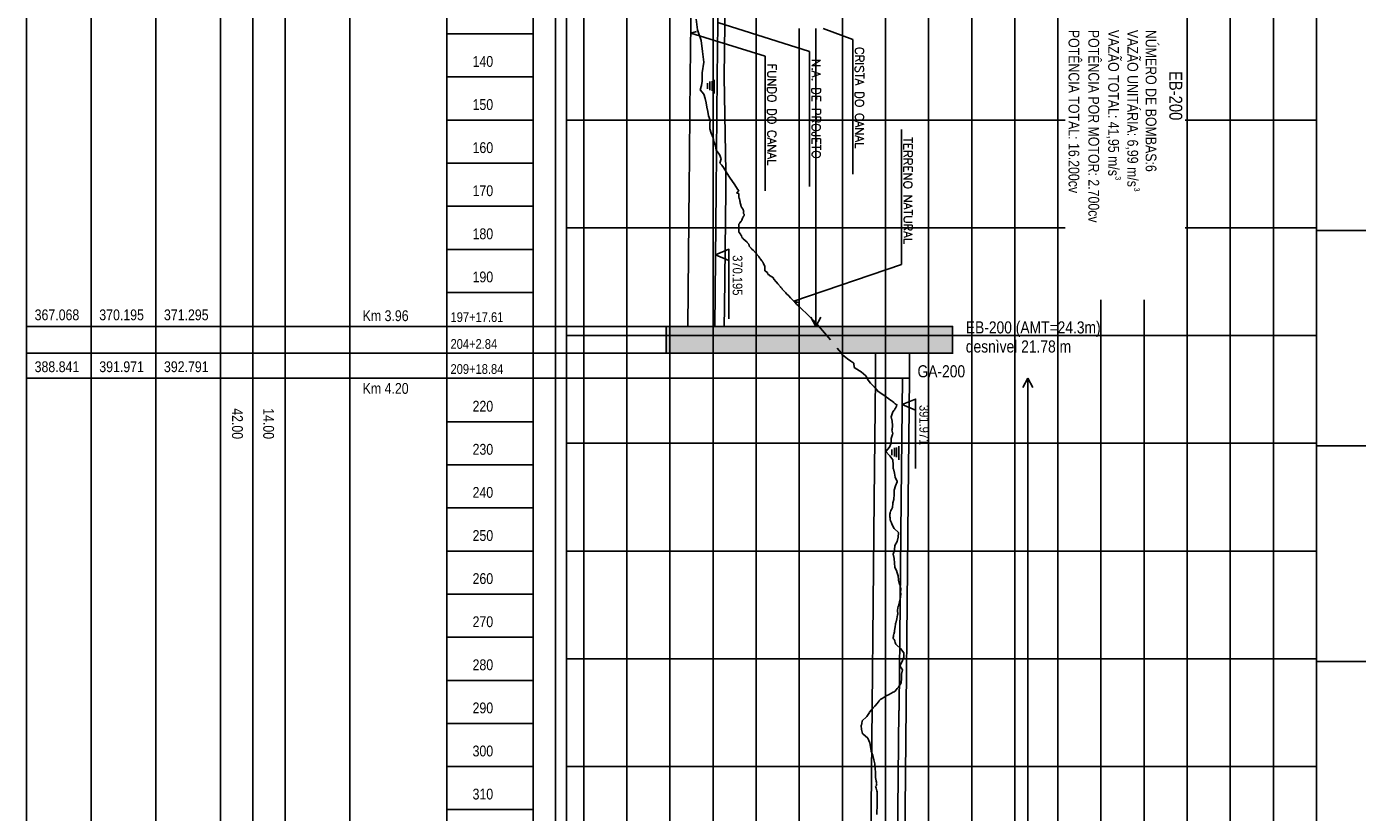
# Model space of a CAD drawing. Extents: x 312047 to 329088, y 8928324 to 8953812.
# Tile 85 of 125: x 312047 to 318222, y 8945300 to 8948946. Entities that reach past the tile are written whole.
import ezdxf

# ---------------------------------------------------------------- set-up
doc = ezdxf.new("R2010")
doc.units = 0
doc.header["$LTSCALE"] = 200
doc.header["$MEASUREMENT"] = 0
doc.linetypes.add('DASHED', pattern=[0.75, 0.5, -0.25])
doc.linetypes.add('LIN0', pattern=[0])
for name, color, linetype in [('ACHURA', 123, 'CONTINUOUS'), ('CRISTA-CANAL', 4, 'CONTINUOUS'), ('CRISTA_CANAL', 3, 'LIN0'), ('EB', 160, 'CONTINUOUS'), ('ESTAC-GERAL', 2, 'CONTINUOUS'), ('FUND_CANAL', 6, 'LIN0'), ('JTX80', 7, 'LIN0'), ('MALHA-P', 1, 'CONTINUOUS'), ('NA_CANAL', 2, 'CONTINUOUS'), ('NOVA MALHA', 1, 'CONTINUOUS'), ('PBASE', 7, 'CONTINUOUS'), ('PFGC', 3, 'CONTINUOUS'), ('TER-NAT', 3, 'DASHED')]:
    doc.layers.add(name, color=color, linetype=linetype)
doc.styles.add('100CL', font='ARIALN.TTF', dxfattribs={"height": 2.5})
doc.styles.add('80CL', font='SIMPLEX', dxfattribs={"bigfont": 'SIMP'})

msp = doc.modelspace()

# ---------------------------------------------------------------- hatches: boundary and pattern name
at = {"layer": 'ACHURA'}
msp.add_hatch(color=256, dxfattribs=at).paths.add_polyline_path([(315015.2, 8947554.7), (315015.2, 8947430.2), (316344.3, 8947430.2), (316344.3, 8947554.7)])

# ---------------------------------------------------------------- linework, layer by layer
at = {"layer": 'CRISTA-CANAL'}
msp.add_line((315294.4, 8949677.4), (315284.8, 8948712.2), dxfattribs=at)
at = {"layer": 'CRISTA_CANAL'}
for p, q in [((315284.8, 8948712.3), (315292.4, 8948272.3)), ((315292.4, 8948272.3), (315291.5, 8948183.4)), ((315291.5, 8948183.4), (315286.1, 8947641.8)), ((315285.3, 8947641.8), (315284.4, 8947554.7)), ((316144.3, 8947313.9), (316138.6, 8946752.3)), ((316138.6, 8946752.3), (316129, 8945792.3)), ((316129, 8945792.3), (316121.8, 8945072.3))]:
    msp.add_line(p, q, dxfattribs=at)
at = {"layer": 'EB', "color": 2}
for p, q in [((315709.9, 8948936.9), (315709.9, 8947554.7)), ((315709.9, 8947554.7), (315686.6, 8947597.9)), ((315709.9, 8947554.7), (315733.2, 8947597.9)), ((316693.3, 8947313.9), (316670, 8947270.6)), ((316693.3, 8947313.9), (316693.3, 8944509.8)), ((316693.3, 8947313.9), (316716.6, 8947270.6))]:
    msp.add_line(p, q, dxfattribs=at)
at = {"layer": 'EB', "color": 1}
for p, q in [((312047.2, 8947554.7), (312947.2, 8947554.7)), ((312947.2, 8947554.7), (316344.3, 8947554.7)), ((312047.2, 8947430.2), (312947.2, 8947430.2)), ((312947.2, 8947430.2), (316346.3, 8947430.2)), ((312047.2, 8947313.9), (312947.2, 8947313.9)), ((312947.2, 8947313.9), (316144.3, 8947313.9))]:
    msp.add_line(p, q, dxfattribs=at)
at = {"layer": 'EB'}
for points in [[(315305.9, 8947590.3), (315305.9, 8947912.5), (315243.7, 8947886.9)], [(315305.9, 8947861.2), (315243.7, 8947886.9)], [(315015.2, 8947554.7), (315015.2, 8947430.2)], [(316344.3, 8947430.2), (316344.3, 8947554.7), (315015.2, 8947554.7)], [(316344.3, 8947430.2), (315015.2, 8947430.2)], [(315986.3, 8947313.9), (316144.3, 8947313.9), (316144.3, 8947430.8)], [(315986.3, 8947313.9), (315986.3, 8947430.2)], [(316172.4, 8946895.4), (316172.4, 8947217.6), (316110.2, 8947192)], [(316172.4, 8947166.4), (316110.2, 8947192)]]:
    msp.add_lwpolyline(points, dxfattribs=at)
at = {"layer": 'ESTAC-GERAL'}
for p, q in [((315254.5, 8948965.6), (315680.4, 8948830.1)), ((315743.8, 8948936.9), (315881.4, 8948886.5)), ((315128.8, 8948915.4), (315155.1, 8948923.8)), ((315128.8, 8948915.4), (315474.8, 8948809.5)), ((315881.4, 8948886.5), (315881.4, 8948260.8)), ((315474.8, 8948809.5), (315474.8, 8948183.7)), ((315680.4, 8948830.1), (315680.4, 8948204.4)), ((316106.3, 8948468), (316106.3, 8947842.3)), ((315607.6, 8947672.1), (316106.3, 8947842.3)), ((315607.6, 8947672.1), (315633.9, 8947663.7))]:
    msp.add_line(p, q, dxfattribs=at)
at = {"layer": 'FUND_CANAL'}
for p, q in [((315136.4, 8949677.4), (315126.8, 8948712.3)), ((315126.8, 8948712.3), (315121.5, 8948183.4)), ((315986.3, 8947313.9), (315980.6, 8946752.3)), ((315980.6, 8946752.3), (315971, 8945792.3)), ((315971, 8945792.3), (315963.8, 8945072.3))]:
    msp.add_line(p, q, dxfattribs=at)
at = {"layer": 'MALHA-P', "color": 1}
for p, q in [((314501.8, 8952512.3), (314501.8, 8928512.3)), ((314552.6, 8952512.3), (314552.6, 8928512.3))]:
    msp.add_line(p, q, dxfattribs=at)
at = {"layer": 'MALHA-P', "color": 13}
for p, q in [((314632.6, 8928512.3), (314632.6, 8952512.3)), ((314832.6, 8928512.3), (314832.6, 8952512.3)), ((315032.6, 8928512.3), (315032.6, 8952512.3)), ((315232.6, 8928512.3), (315232.6, 8952512.3)), ((315432.6, 8928512.3), (315432.6, 8952512.3)), ((315832.6, 8928512.3), (315832.6, 8952512.3)), ((316432.6, 8928512.3), (316432.6, 8952512.3)), ((316632.6, 8944509.8), (316632.6, 8952512.3)), ((316832.6, 8938986.1), (316832.6, 8952512.3)), ((317432.6, 8942399.5), (317432.6, 8952512.3)), ((317432.6, 8942399.5), (317432.6, 8952512.3)), ((317632.6, 8942399.5), (317632.6, 8952512.3)), ((317832.6, 8937767.7), (317832.6, 8952512.3)), ((318032.6, 8937767.7), (318032.6, 8952512.3)), ((316032.6, 8928512.3), (316032.6, 8951073)), ((316232.6, 8928512.3), (316232.6, 8951073)), ((315632.6, 8928512.3), (315632.6, 8948936.9)), ((314397.2, 8948912.3), (313997.2, 8948912.3)), ((314397.2, 8948712.3), (313997.2, 8948712.3)), ((314397.2, 8948512.3), (313997.2, 8948512.3)), ((314552.6, 8948512.3), (316866.8, 8948512.3)), ((317423.1, 8948512.3), (318032.6, 8948512.3)), ((314397.2, 8948312.3), (313997.2, 8948312.3)), ((314397.2, 8948112.3), (313997.2, 8948112.3)), ((314552.6, 8948012.3), (316866.8, 8948012.3)), ((317423.1, 8948012.3), (318032.6, 8948012.3)), ((314397.2, 8947912.3), (313997.2, 8947912.3)), ((314397.2, 8947712.3), (313997.2, 8947712.3)), ((317032.6, 8928512.3), (317032.6, 8947677.8)), ((317232.6, 8942399.5), (317232.6, 8947677.8)), ((314552.6, 8947512.3), (318032.6, 8947512.3)), ((314397.2, 8947112.3), (313997.2, 8947112.3)), ((314552.6, 8947012.3), (318032.6, 8947012.3)), ((314397.2, 8946912.3), (313997.2, 8946912.3)), ((314397.2, 8946712.3), (313997.2, 8946712.3)), ((314397.2, 8946512.3), (313997.2, 8946512.3)), ((314552.6, 8946512.3), (318032.6, 8946512.3)), ((314397.2, 8946312.3), (313997.2, 8946312.3)), ((314397.2, 8946112.3), (313997.2, 8946112.3)), ((314552.6, 8946012.3), (318032.6, 8946012.3)), ((314397.2, 8945912.3), (313997.2, 8945912.3)), ((314397.2, 8945712.3), (313997.2, 8945712.3)), ((314397.2, 8945512.3), (313997.2, 8945512.3)), ((314552.6, 8945512.3), (318032.6, 8945512.3)), ((314397.2, 8945312.3), (313997.2, 8945312.3))]:
    msp.add_line(p, q, dxfattribs=at)
at = {"layer": 'NA_CANAL'}
for p, q in [((315261.6, 8949677.4), (315252, 8948712.3)), ((315218.2, 8948651.5), (315218.2, 8948691.9)), ((315227.7, 8948648.4), (315227.7, 8948693)), ((315238.3, 8948635.4), (315238.3, 8948699.2)), ((315252, 8948712.3), (315246.9, 8948183.4)), ((315206.3, 8948657), (315206.3, 8948683.5)), ((315246.7, 8948183.4), (315240.4, 8947554.7)), ((316111.5, 8947313.9), (316105.8, 8946752.3)), ((316062.7, 8946957), (316062.7, 8946983.5)), ((316074.7, 8946951.5), (316074.7, 8946991.9)), ((316084.2, 8946948.4), (316084.2, 8946993)), ((316094.8, 8946935.4), (316094.8, 8946999.2)), ((316105.8, 8946752.3), (316096.2, 8945792.3)), ((316096.2, 8945792.3), (316096, 8945772.3)), ((316095.2, 8945772.3), (316088.2, 8945072.3))]:
    msp.add_line(p, q, dxfattribs=at)
at = {"layer": 'NOVA MALHA'}
for p, q in [((318032.6, 8948000), (329087.6, 8948000)), ((318032.6, 8947000), (329087.6, 8947000)), ((318032.6, 8946000), (329087.6, 8946000))]:
    msp.add_line(p, q, dxfattribs=at)
at = {"layer": 'PBASE', "color": 2}
for p, q in [((312047.2, 8952512.3), (312047.2, 8928512.3)), ((312347.2, 8952512.3), (312347.2, 8928512.3)), ((312647.2, 8952512.3), (312647.2, 8928512.3)), ((312647.2, 8952512.3), (312647.2, 8928512.3)), ((312947.2, 8952512.3), (312947.2, 8928512.3)), ((312947.2, 8952512.3), (312947.2, 8928512.3)), ((313097.2, 8952512.3), (313097.2, 8928512.3)), ((313247.2, 8952512.3), (313247.2, 8928512.3)), ((313547.2, 8952512.3), (313547.2, 8928512.3)), ((313997.2, 8952512.3), (313997.2, 8928512.3)), ((314397.2, 8952512.3), (314397.2, 8928512.3))]:
    msp.add_line(p, q, dxfattribs=at)
at = {"layer": 'PFGC', "color": 6}
msp.add_line((315121.8, 8948212.3), (315115.2, 8947554.7), dxfattribs=at)
at = {"layer": 'TER-NAT'}
for p, q in [((315153.8, 8948981.1), (315159.8, 8948931.1)), ((315159.8, 8948931.1), (315177.4, 8948881.1)), ((315177.4, 8948881.1), (315183.8, 8948831.1)), ((315183.8, 8948831.1), (315189, 8948781.1)), ((315189, 8948781.1), (315181.8, 8948731.1)), ((315182.5, 8948692.3), (315179.3, 8948672.3)), ((315181.8, 8948731.1), (315181.3, 8948712.3)), ((315181.3, 8948712.3), (315182.5, 8948692.3)), ((315179.3, 8948672.3), (315172.9, 8948652.3)), ((315172.9, 8948652.3), (315190.1, 8948632.3)), ((315190.1, 8948632.3), (315195.9, 8948612.3)), ((315195.9, 8948612.3), (315199.9, 8948592.3)), ((315199.9, 8948592.3), (315203.9, 8948572.3)), ((315203.9, 8948572.3), (315208, 8948552.3)), ((315208, 8948552.3), (315208, 8948552.3)), ((315208, 8948552.3), (315211.9, 8948532.3)), ((315211.9, 8948532.3), (315219.7, 8948512.3)), ((315219.7, 8948512.3), (315217.6, 8948492.3)), ((315217.6, 8948492.3), (315217, 8948472.3)), ((315217, 8948472.3), (315224.2, 8948452.3)), ((315217.6, 8948492.3), (315217.6, 8948492.3)), ((315224.2, 8948452.3), (315224.2, 8948452.3)), ((315224.2, 8948452.3), (315231, 8948432.3)), ((315231, 8948432.3), (315232.6, 8948430.2)), ((315232.6, 8948430.2), (315236.3, 8948412.3)), ((315236.3, 8948412.3), (315236.3, 8948412.3)), ((315236.3, 8948412.3), (315243.3, 8948392.3)), ((315243.3, 8948392.3), (315246.9, 8948372.3)), ((315246.9, 8948372.3), (315262.3, 8948352.3)), ((315262.3, 8948352.3), (315262.3, 8948352.3)), ((315262.3, 8948352.3), (315269.7, 8948332.3)), ((315269.7, 8948332.3), (315264.6, 8948312.3)), ((315264.6, 8948312.3), (315272.6, 8948303.3)), ((315272.6, 8948303.3), (315280.4, 8948292.3)), ((315280.4, 8948292.3), (315293.3, 8948272.3)), ((315293.3, 8948272.3), (315306.2, 8948252.3)), ((315306.2, 8948252.3), (315312.6, 8948243.3)), ((315312.6, 8948243.3), (315319.9, 8948232.3)), ((315319.9, 8948232.3), (315333.3, 8948212.3)), ((315333.3, 8948212.3), (315346.6, 8948192.3)), ((315346.6, 8948192.3), (315352.5, 8948183.4)), ((315342.6, 8948174.5), (315342.1, 8948173.2)), ((315342.1, 8948173.2), (315352.6, 8948171.9)), ((315344.1, 8948176.5), (315342.6, 8948174.5)), ((315345, 8948177.4), (315344.1, 8948176.5)), ((315348.3, 8948180.2), (315345, 8948177.4)), ((315350, 8948181.9), (315348.3, 8948180.2)), ((315351.3, 8948183.4), (315350, 8948181.9)), ((315352.6, 8948171.9), (315352.6, 8948171.4)), ((315352.6, 8948171.4), (315352.6, 8948170.7)), ((315352.6, 8948170.7), (315352.6, 8948170.5)), ((315352.6, 8948170.5), (315352.6, 8948168.2)), ((315352.6, 8948168.2), (315352.6, 8948163.8)), ((315352.6, 8948163.8), (315352.6, 8948163)), ((315352.6, 8948163), (315352.6, 8948158.1)), ((315352.6, 8948158.1), (315352.6, 8948153)), ((315352.6, 8948153), (315352.6, 8948152.4)), ((315352.6, 8948152.4), (315353.5, 8948151.9)), ((315353.5, 8948151.9), (315353.9, 8948149.8)), ((315353.9, 8948149.8), (315355.5, 8948145.9)), ((315355.5, 8948145.9), (315355.9, 8948144)), ((315355.9, 8948144), (315356.5, 8948142.3)), ((315356.5, 8948142.3), (315356.4, 8948140.6)), ((315356.4, 8948140.6), (315356.4, 8948139.5)), ((315356.4, 8948139.5), (315356.4, 8948137.8)), ((315356.4, 8948137.8), (315356.4, 8948136.6)), ((315356.4, 8948136.6), (315356.9, 8948135.6)), ((315356.9, 8948135.6), (315357.8, 8948132.3)), ((315357.8, 8948132.3), (315358.5, 8948128.1)), ((315358.5, 8948128.1), (315358.7, 8948127.6)), ((315358.7, 8948127.6), (315360.7, 8948119.4)), ((315360.7, 8948119.4), (315361.2, 8948117.9)), ((315361.2, 8948117.9), (315361.3, 8948117.6)), ((315361.3, 8948117.6), (315361.6, 8948117)), ((315361.6, 8948117), (315362.1, 8948115.1)), ((315362.1, 8948115.1), (315362.3, 8948114.8)), ((315362.3, 8948114.8), (315362.6, 8948114.2)), ((315362.6, 8948114.2), (315363.5, 8948110.5)), ((315363.5, 8948110.5), (315363.7, 8948110.2)), ((315363.7, 8948110.2), (315364.3, 8948108.9)), ((315364.3, 8948108.9), (315367.5, 8948104)), ((315367.5, 8948104), (315369.1, 8948101.5)), ((315369.1, 8948101.5), (315370, 8948100.3)), ((315370, 8948100.3), (315370.2, 8948099.9)), ((315370.2, 8948099.9), (315372.4, 8948096.1)), ((315372.4, 8948096.1), (315373.2, 8948093.9)), ((315373.2, 8948093.9), (315373.3, 8948092.6)), ((315374, 8948082.5), (315373.2, 8948078.4)), ((315373.2, 8948078.4), (315376.4, 8948075.8)), ((315373.3, 8948092.6), (315374, 8948090.8)), ((315374.8, 8948088.6), (315373.9, 8948085.2)), ((315373.9, 8948085.2), (315374.3, 8948084.4)), ((315374, 8948090.8), (315374.8, 8948088.6)), ((315374.4, 8948084.3), (315374, 8948082.5)), ((315374.3, 8948084.4), (315374.4, 8948084.3)), ((315376, 8948068.6), (315374.9, 8948066.9)), ((315376.3, 8948069.5), (315376, 8948068.6)), ((315376.6, 8948071.3), (315376.3, 8948069.5)), ((315376.4, 8948075.8), (315376.6, 8948074.6)), ((315376.6, 8948074.6), (315376.6, 8948072.3)), ((315376.6, 8948072.3), (315376.6, 8948071.3)), ((315352.8, 8948029.8), (315352.6, 8948029.6)), ((315352.6, 8948029.6), (315352.6, 8948029.5)), ((315352.6, 8948029.5), (315352.6, 8948026.3)), ((315352.6, 8948029.5), (315352.6, 8948029.5)), ((315352.6, 8948026.3), (315352.6, 8948023.6)), ((315352.6, 8948023.6), (315352.6, 8948014)), ((315352.6, 8948014), (315352.6, 8948005.3)), ((315354.8, 8948032.6), (315352.8, 8948029.8)), ((315355.2, 8948033.3), (315354.8, 8948032.6)), ((315355.9, 8948034.2), (315355.2, 8948033.3)), ((315356.1, 8948034.4), (315355.9, 8948034.2)), ((315356.6, 8948035), (315356.1, 8948034.4)), ((315363.5, 8948043.4), (315356.6, 8948035)), ((315364.3, 8948044.6), (315363.5, 8948043.4)), ((315365.5, 8948046.8), (315364.3, 8948044.6)), ((315366, 8948047.9), (315365.5, 8948046.8)), ((315369.1, 8948056.9), (315366, 8948047.9)), ((315369.4, 8948057.2), (315369.1, 8948056.9)), ((315370, 8948058), (315369.4, 8948057.2)), ((315370.2, 8948058.4), (315370, 8948058)), ((315370.8, 8948059.7), (315370.2, 8948058.4)), ((315371.6, 8948061.2), (315370.8, 8948059.7)), ((315372.7, 8948063.7), (315371.6, 8948061.2)), ((315373, 8948064.5), (315372.7, 8948063.7)), ((315373.4, 8948065.1), (315373, 8948064.5)), ((315374.4, 8948066.3), (315373.4, 8948065.1)), ((315374.9, 8948066.9), (315374.4, 8948066.3)), ((315352.6, 8948005.3), (315352.6, 8947995.2)), ((315352.6, 8947995.2), (315352.6, 8947993.4)), ((315352.6, 8947993.4), (315352.6, 8947993)), ((315352.6, 8947993), (315352.6, 8947992.9)), ((315352.6, 8947992.9), (315352.6, 8947992.4)), ((315352.6, 8947992.4), (315352.7, 8947992.2)), ((315352.6, 8947992.4), (315352.6, 8947992.4)), ((315352.7, 8947992.2), (315353, 8947991.9)), ((315353, 8947991.9), (315353.1, 8947991.7)), ((315353.1, 8947991.7), (315353.4, 8947991.1)), ((315353.4, 8947991.1), (315353.6, 8947990.8)), ((315353.6, 8947990.8), (315353.8, 8947990.5)), ((315353.8, 8947990.5), (315354, 8947990.3)), ((315353.8, 8947990.5), (315353.8, 8947990.5)), ((315354, 8947990.3), (315354.1, 8947990.2)), ((315354.1, 8947990.2), (315359.5, 8947982.6)), ((315359.5, 8947982.6), (315361.3, 8947980.3)), ((315361.3, 8947980.3), (315362, 8947979.6)), ((315362, 8947979.6), (315363.7, 8947976.8)), ((315363.7, 8947976.8), (315363.8, 8947976.4)), ((315363.8, 8947976.4), (315366.2, 8947967.7)), ((315366.2, 8947967.7), (315366.7, 8947967.3)), ((315366.7, 8947967.3), (315370.5, 8947963.7)), ((315370.5, 8947963.7), (315371.4, 8947962.9)), ((315370.5, 8947963.7), (315370.5, 8947963.7)), ((315371.4, 8947962.9), (315371.6, 8947962.5)), ((315371.6, 8947962.5), (315371.7, 8947962.5)), ((315371.6, 8947962.5), (315371.6, 8947962.5)), ((315371.7, 8947962.5), (315372.7, 8947961.6)), ((315371.7, 8947962.5), (315371.7, 8947962.5)), ((315371.7, 8947962.5), (315371.7, 8947962.5)), ((315372.7, 8947961.6), (315373, 8947961.4)), ((315373, 8947961.4), (315390.2, 8947945.1)), ((315390.2, 8947945.1), (315390.2, 8947945)), ((315390.2, 8947945), (315390.6, 8947944.7)), ((315390.6, 8947944.7), (315392.6, 8947942.9)), ((315390.6, 8947944.7), (315390.6, 8947944.7)), ((315392.6, 8947942.9), (315393.7, 8947941.6)), ((315393.7, 8947941.6), (315396.9, 8947938.3)), ((315396.9, 8947938.3), (315397.9, 8947936.6)), ((315397.9, 8947936.6), (315398, 8947936.3)), ((315398, 8947936.3), (315400.2, 8947929.5)), ((315398, 8947936.3), (315398, 8947936.3)), ((315400.2, 8947929.5), (315400.5, 8947928.5)), ((315400.5, 8947928.5), (315400.4, 8947927.3)), ((315400.4, 8947927.3), (315400.5, 8947927.1)), ((315400.5, 8947927.1), (315400.7, 8947926.8)), ((315400.7, 8947926.8), (315402.1, 8947925.5)), ((315402.1, 8947925.5), (315402.4, 8947925.1)), ((315402.4, 8947925.1), (315403.2, 8947924.3)), ((315403.2, 8947924.3), (315403.7, 8947923.9)), ((315403.7, 8947923.9), (315404.5, 8947921.9)), ((315404.5, 8947921.9), (315409.2, 8947917.8)), ((315409.2, 8947917.8), (315409.9, 8947916.8)), ((315409.9, 8947916.8), (315413.2, 8947913.6)), ((315413.2, 8947913.6), (315418.2, 8947908)), ((315418.2, 8947908), (315432.2, 8947893.4)), ((315432.2, 8947893.4), (315432.3, 8947893.3)), ((315432.2, 8947893.4), (315432.2, 8947893.4)), ((315432.3, 8947893.3), (315432.6, 8947893)), ((315432.3, 8947893.3), (315432.3, 8947893.3)), ((315432.3, 8947893.3), (315432.3, 8947893.3)), ((315432.3, 8947893.3), (315432.3, 8947893.3)), ((315432.3, 8947893.3), (315432.3, 8947893.3)), ((315432.6, 8947893), (315433.9, 8947891.2)), ((315433.9, 8947891.2), (315434.5, 8947890.5)), ((315434.5, 8947890.5), (315436.8, 8947888)), ((315436.8, 8947888), (315437.8, 8947886.9)), ((315437.8, 8947886.9), (315444.5, 8947878.6)), ((315444.5, 8947878.6), (315445.6, 8947877)), ((315445.6, 8947877), (315450.3, 8947871.1)), ((315450.3, 8947871.1), (315451, 8947870.1)), ((315451, 8947870.1), (315452.3, 8947868)), ((315452.3, 8947868), (315453.1, 8947866.7)), ((315453.1, 8947866.7), (315458.5, 8947859.5)), ((315458.5, 8947859.5), (315461.4, 8947855.7)), ((315461.4, 8947855.7), (315462.3, 8947854.4)), ((315462.3, 8947854.4), (315463.4, 8947852.4)), ((315463.4, 8947852.4), (315463.6, 8947852.1)), ((315463.6, 8947852.1), (315464.1, 8947851.3)), ((315464.1, 8947851.3), (315464.8, 8947849.5)), ((315464.8, 8947849.5), (315466.5, 8947846.8)), ((315466.5, 8947846.8), (315466.8, 8947846.2)), ((315466.8, 8947846.2), (315472.5, 8947833.1)), ((315472.5, 8947833.1), (315472.6, 8947832.8)), ((315472.5, 8947833.1), (315472.5, 8947833.1)), ((315472.6, 8947832.8), (315472.6, 8947831.2)), ((315472.6, 8947831.2), (315472.6, 8947830.5)), ((315472.6, 8947830.5), (315472.6, 8947829.9)), ((315472.6, 8947829.9), (315472.6, 8947812.9)), ((315472.6, 8947812.9), (315472.6, 8947812.6)), ((315472.6, 8947812.6), (315485.9, 8947804.8)), ((315485.9, 8947804.8), (315485.3, 8947804.3)), ((315485.3, 8947804.3), (315485.4, 8947802.6)), ((315485.4, 8947802.6), (315488, 8947796.4)), ((315488, 8947796.4), (315494.1, 8947792.4)), ((315494.1, 8947792.4), (315495.1, 8947791.3)), ((315495.1, 8947791.3), (315508.6, 8947782.9)), ((315508.6, 8947782.9), (315509.2, 8947782.5)), ((315509.2, 8947782.5), (315512.6, 8947780.3)), ((315512.6, 8947780.3), (315512.6, 8947778.4)), ((315512.6, 8947778.4), (315512.6, 8947776.8)), ((315512.6, 8947776.8), (315514.3, 8947774.7)), ((315514.3, 8947774.7), (315514.8, 8947774.2)), ((315514.8, 8947774.2), (315525.5, 8947761.4)), ((315525.5, 8947761.4), (315526.9, 8947759.8)), ((315526.9, 8947759.8), (315533, 8947752.6)), ((315533, 8947752.6), (315545.4, 8947738.2)), ((315545.4, 8947738.2), (315547.4, 8947735.8)), ((315547.4, 8947735.8), (315550.8, 8947732.2)), ((315550.8, 8947732.2), (315550.8, 8947732.1)), ((315550.8, 8947732.2), (315550.8, 8947732.2)), ((315550.8, 8947732.1), (315551.4, 8947731.5)), ((315551.4, 8947731.5), (315552.4, 8947730.3)), ((315552.4, 8947730.3), (315552.6, 8947730)), ((315552.6, 8947730), (315552.6, 8947729.6)), ((315552.6, 8947729.6), (315552.6, 8947727.6)), ((315552.6, 8947727.6), (315554.2, 8947725.9)), ((315554.2, 8947725.9), (315559.3, 8947720.7)), ((315559.3, 8947720.7), (315566.4, 8947713.5)), ((315566.4, 8947713.5), (315569.9, 8947710.1)), ((315569.9, 8947710.1), (315573.4, 8947706.5)), ((315573.4, 8947706.5), (315583.8, 8947696.3)), ((315583.8, 8947696.3), (315592, 8947687.7)), ((315592, 8947687.7), (315592.6, 8947687.1)), ((315592.6, 8947687.1), (315593.2, 8947686.5)), ((315593.2, 8947686.5), (315593.5, 8947686.2)), ((315593.5, 8947686.2), (315597.8, 8947681.9)), ((315597.8, 8947681.9), (315604.4, 8947675.5)), ((315604.4, 8947675.5), (315609.1, 8947670.5)), ((315609.1, 8947670.5), (315611.6, 8947668)), ((315611.6, 8947668), (315622, 8947657)), ((315622, 8947657), (315626.7, 8947652.1)), ((315626.7, 8947652.1), (315632.3, 8947646.1)), ((315632.3, 8947646.1), (315632.6, 8947645.7)), ((315632.6, 8947645.7), (315633.1, 8947645.2)), ((315633.1, 8947645.2), (315634.9, 8947643.6)), ((315634.9, 8947643.6), (315643.9, 8947635.1)), ((315643.9, 8947635.1), (315647, 8947632.2)), ((315647, 8947632.2), (315664.8, 8947615.7)), ((315664.8, 8947615.7), (315672.6, 8947607.9)), ((315672.6, 8947607.9), (315681.5, 8947599.1)), ((315681.5, 8947599.1), (315684.2, 8947596.5)), ((315684.2, 8947596.5), (315699, 8947581.8)), ((315699, 8947581.8), (315708.7, 8947572.5)), ((315708.7, 8947572.5), (315709.7, 8947571.5)), ((315709.7, 8947571.5), (315712.6, 8947568.5)), ((315828.4, 8947430.2), (315830.6, 8947424.7)), ((315830.6, 8947424.7), (315830.6, 8947424.7)), ((315830.6, 8947424.7), (315830.6, 8947424.7)), ((315830.6, 8947424.7), (315832.6, 8947423.2)), ((315832.6, 8947423.2), (315856.9, 8947404.7)), ((315856.9, 8947404.7), (315857, 8947404.7)), ((315857, 8947404.7), (315872.6, 8947394.2)), ((315857, 8947404.7), (315857, 8947404.7)), ((315872.6, 8947394.2), (315886.5, 8947384.7)), ((315886.5, 8947384.7), (315886.5, 8947384.7)), ((315886.5, 8947384.7), (315887.3, 8947364.7)), ((315887.3, 8947364.7), (315887.3, 8947364.7)), ((315887.3, 8947364.7), (315887.3, 8947364.7)), ((315887.3, 8947364.7), (315887.3, 8947364.7)), ((315887.3, 8947364.7), (315887.3, 8947364.7)), ((315887.3, 8947364.7), (315912.6, 8947348.8)), ((315912.6, 8947348.8), (315919.1, 8947344.7)), ((315919.1, 8947344.7), (315919.1, 8947344.7)), ((315919.1, 8947344.7), (315919.1, 8947344.7)), ((315919.1, 8947344.7), (315919.1, 8947344.7)), ((315919.1, 8947344.7), (315919.1, 8947344.7)), ((315919.1, 8947344.7), (315919.1, 8947344.7)), ((315919.1, 8947344.7), (315942.2, 8947324.7)), ((315942.2, 8947324.7), (315942.2, 8947324.7)), ((315942.2, 8947324.7), (315942.2, 8947324.7)), ((315942.2, 8947324.7), (315952.5, 8947304.7)), ((315952.5, 8947304.7), (315952.5, 8947304.7)), ((315952.5, 8947304.7), (315952.5, 8947304.7)), ((315952.5, 8947304.7), (315963.2, 8947291.7)), ((315963.2, 8947291.7), (315981.6, 8947272.5)), ((315981.6, 8947272.5), (315982.3, 8947271.7)), ((315982.3, 8947271.7), (315982.9, 8947270.9)), ((315982.9, 8947270.9), (316000.7, 8947251.7)), ((316000.7, 8947251.7), (316002.2, 8947251)), ((316002.2, 8947251), (316030.7, 8947231.7)), ((316030.7, 8947231.7), (316031.3, 8947231)), ((316031.3, 8947231), (316047.9, 8947218.8)), ((316047.9, 8947218.8), (316055.4, 8947213.2)), ((316055.4, 8947213.2), (316055.4, 8947213.2)), ((316055.4, 8947213.2), (316057.2, 8947211.8)), ((316057.2, 8947211.8), (316059.1, 8947210.7)), ((316059.1, 8947210.7), (316063.5, 8947207.5)), ((316063.5, 8947207.5), (316063.5, 8947207.5)), ((316063.5, 8947207.5), (316070.8, 8947201.9)), ((316064.9, 8947153.7), (316058.3, 8947134.7)), ((316071.7, 8947163.8), (316064.9, 8947154.6)), ((316064.9, 8947154.6), (316064.9, 8947153.7)), ((316070.8, 8947201.9), (316070.8, 8947201.9)), ((316070.8, 8947201.9), (316077.8, 8947196.2)), ((316074.7, 8947167.9), (316071.7, 8947163.8)), ((316071.7, 8947163.8), (316071.7, 8947163.8)), ((316078.2, 8947173.2), (316074.7, 8947167.9)), ((316074.7, 8947167.9), (316074.7, 8947167.9)), ((316077.8, 8947196.2), (316077.8, 8947196.2)), ((316077.8, 8947196.2), (316082, 8947192.5)), ((316078.7, 8947173.6), (316078.2, 8947173.2)), ((316079.8, 8947174.7), (316078.7, 8947173.6)), ((316078.7, 8947173.6), (316078.7, 8947173.6)), ((316081.2, 8947179.2), (316079.3, 8947175.8)), ((316079.3, 8947175.8), (316079.8, 8947174.7)), ((316083.8, 8947184.9), (316081.2, 8947179.2)), ((316081.2, 8947179.2), (316081.2, 8947179.2)), ((316082, 8947192.5), (316086.1, 8947191.1)), ((316085.9, 8947190.5), (316083.8, 8947184.9)), ((316083.8, 8947184.9), (316083.8, 8947184.9)), ((316086.1, 8947191.1), (316085.9, 8947190.5)), ((316085.9, 8947190.5), (316085.9, 8947190.5)), ((316058.3, 8947134.7), (316064.2, 8947115.6)), ((316065.4, 8947094.6), (316062.9, 8947075.6)), ((316064.2, 8947115.6), (316064.3, 8947114.6)), ((316064.3, 8947114.6), (316065.4, 8947095.6)), ((316065.4, 8947095.6), (316065.4, 8947094.6)), ((316065.1, 8947052.6), (316058.3, 8947034.7)), ((316058.3, 8947034.7), (316059.7, 8947016.7)), ((316062.9, 8947075.6), (316062.6, 8947074.6)), ((316062.6, 8947074.6), (316066, 8947055.6)), ((316065.9, 8947054.6), (316065.1, 8947052.6)), ((316066, 8947055.6), (316065.9, 8947054.6)), ((316051.5, 8946993.7), (316034.5, 8946974.6)), ((316034.5, 8946974.6), (316051.5, 8946955.6)), ((316051.8, 8946994.6), (316051.5, 8946993.7)), ((316059, 8947013.7), (316051.8, 8946994.6)), ((316059.9, 8947014.6), (316059, 8947013.7)), ((316059.7, 8947016.7), (316059.9, 8947014.6)), ((316051.5, 8946955.6), (316052.8, 8946954.7)), ((316052.8, 8946954.7), (316066.7, 8946935.6)), ((316066.7, 8946935.6), (316067.1, 8946934.7)), ((316067.1, 8946934.7), (316067, 8946933.7)), ((316067, 8946933.7), (316068.5, 8946914.6)), ((316068.5, 8946914.6), (316068.8, 8946895.6)), ((316068.8, 8946895.6), (316068.6, 8946894.6)), ((316068.6, 8946894.6), (316069.2, 8946893.7)), ((316069.2, 8946893.7), (316075.1, 8946874)), ((316075.1, 8946874), (316077.6, 8946855.5)), ((316077.6, 8946855.5), (316078.2, 8946854.6)), ((316078.2, 8946854.6), (316086.6, 8946835.5)), ((316086.4, 8946833.6), (316078.8, 8946814.6)), ((316086.8, 8946834.6), (316086.4, 8946833.6)), ((316086.6, 8946835.5), (316086.8, 8946834.6)), ((316072.8, 8946773.6), (316071.3, 8946754.6)), ((316078.8, 8946814.6), (316072.7, 8946795.5)), ((316072.7, 8946795.5), (316073, 8946794.6)), ((316073, 8946774.6), (316072.8, 8946773.6)), ((316073, 8946794.6), (316073.1, 8946793.6)), ((316073.1, 8946793.6), (316073, 8946774.6)), ((316065.1, 8946714.5), (316060.3, 8946705.6)), ((316066.9, 8946733.6), (316065.1, 8946714.5)), ((316067.3, 8946734.5), (316066.9, 8946733.6)), ((316067.5, 8946735.5), (316067.3, 8946734.5)), ((316070.8, 8946752.3), (316067.5, 8946735.5)), ((316071.3, 8946754.6), (316070.8, 8946752.3)), ((316053.2, 8946683), (316052.9, 8946677.3)), ((316052.9, 8946677.3), (316052.9, 8946677.3)), ((316052.9, 8946677.3), (316053, 8946675.3)), ((316053, 8946675.3), (316053.5, 8946673.9)), ((316054, 8946688.6), (316053.2, 8946683)), ((316053.2, 8946683), (316053.2, 8946683)), ((316053.5, 8946673.9), (316053.5, 8946671.6)), ((316053.5, 8946671.6), (316053.5, 8946671.6)), ((316053.5, 8946671.6), (316053.8, 8946666)), ((316053.8, 8946666), (316053.8, 8946666)), ((316053.8, 8946666), (316054.5, 8946660.3)), ((316054.9, 8946693.4), (316054, 8946688.6)), ((316054, 8946688.6), (316054, 8946688.6)), ((316054.5, 8946660.3), (316054.5, 8946660.3)), ((316054.5, 8946660.3), (316055, 8946657.8)), ((316055.2, 8946694.3), (316054.9, 8946693.4)), ((316055, 8946657.8), (316055.1, 8946657.4)), ((316055.1, 8946657.4), (316055.8, 8946654.7)), ((316055.3, 8946694.7), (316055.2, 8946694.5)), ((316055.2, 8946694.5), (316055.2, 8946694.3)), ((316055.2, 8946694.3), (316055.2, 8946694.3)), ((316057.5, 8946699.9), (316055.3, 8946694.7)), ((316055.8, 8946654.7), (316055.8, 8946654.7)), ((316055.8, 8946654.7), (316056.3, 8946653.2)), ((316056.3, 8946653.2), (316057.8, 8946649)), ((316060.3, 8946705.6), (316057.5, 8946699.9)), ((316057.5, 8946699.9), (316057.5, 8946699.9)), ((316057.8, 8946649), (316057.8, 8946649)), ((316057.8, 8946649), (316060.2, 8946643.4)), ((316060.2, 8946643.4), (316060.2, 8946643.4)), ((316060.2, 8946643.4), (316060.4, 8946642.7)), ((316060.4, 8946642.7), (316062.5, 8946638)), ((316062.5, 8946638), (316062.7, 8946637.3)), ((316062.7, 8946637.3), (316062.7, 8946636.6)), ((316062.7, 8946636.6), (316073.5, 8946617.3)), ((316073.5, 8946617.3), (316092.3, 8946598.1)), ((316092.8, 8946596.6), (316091.9, 8946577.3)), ((316092.3, 8946598.1), (316092.8, 8946597.3)), ((316092.8, 8946597.3), (316092.8, 8946596.6)), ((316075.9, 8946537.3), (316074, 8946518)), ((316076.2, 8946538), (316075.9, 8946537.3)), ((316086.1, 8946557.3), (316076.2, 8946538)), ((316091.7, 8946576.6), (316086.1, 8946557.3)), ((316091.9, 8946577.3), (316091.7, 8946576.6)), ((316073.9, 8946516.6), (316068.5, 8946497.3)), ((316068.5, 8946497.3), (316072.3, 8946478)), ((316072.3, 8946478), (316072.3, 8946477.3)), ((316072.3, 8946477.3), (316072.4, 8946476.6)), ((316072.4, 8946476.6), (316074.2, 8946457.3)), ((316074, 8946518), (316073.9, 8946517.3)), ((316073.9, 8946517.3), (316073.9, 8946516.6)), ((316074.2, 8946457.3), (316074.3, 8946456.6)), ((316074.3, 8946456.6), (316075.9, 8946437.3)), ((316075.9, 8946437.3), (316084.9, 8946418)), ((316084.9, 8946418), (316085, 8946417.3)), ((316085, 8946417.3), (316085.3, 8946416.6)), ((316085.3, 8946416.6), (316091.6, 8946397.3)), ((316091.6, 8946397.3), (316093.4, 8946378)), ((316093.4, 8946378), (316093.2, 8946377.3)), ((316093.2, 8946377.3), (316093.4, 8946376.6)), ((316093.4, 8946376.6), (316098.4, 8946357.3)), ((316098.4, 8946357.3), (316098.6, 8946356.6)), ((316098.6, 8946356.6), (316104.2, 8946337.3)), ((316098.4, 8946278), (316098.2, 8946277.3)), ((316101.9, 8946297.3), (316098.4, 8946278)), ((316103.3, 8946316.6), (316101.9, 8946297.3)), ((316104.2, 8946337.3), (316103.1, 8946318)), ((316103.1, 8946318), (316103.1, 8946317.3)), ((316103.1, 8946317.3), (316103.3, 8946316.6)), ((316089, 8946216.6), (316084.8, 8946197.3)), ((316092.2, 8946256.6), (316088.6, 8946237.3)), ((316088.6, 8946237.3), (316089.2, 8946218)), ((316089.2, 8946218), (316089, 8946217.3)), ((316089, 8946217.3), (316089, 8946216.6)), ((316092.4, 8946257.3), (316092.2, 8946256.6)), ((316098.2, 8946277.3), (316092.4, 8946258)), ((316092.4, 8946258), (316092.4, 8946257.3)), ((316076.8, 8946156.6), (316074.8, 8946139)), ((316077, 8946157.3), (316076.8, 8946156.6)), ((316079.7, 8946176.6), (316077, 8946157.3)), ((316079.8, 8946177.3), (316079.7, 8946176.6)), ((316079.9, 8946178), (316079.8, 8946177.3)), ((316084.8, 8946197.3), (316079.9, 8946178)), ((316069, 8946110.7), (316068.9, 8946107.5)), ((316068.9, 8946107.5), (316070.2, 8946105.1)), ((316069.3, 8946116.4), (316069, 8946110.7)), ((316069, 8946110.7), (316069, 8946110.7)), ((316069.4, 8946117), (316069.3, 8946116.4)), ((316069.3, 8946116.4), (316069.3, 8946116.4)), ((316070.5, 8946122.1), (316069.4, 8946117)), ((316070.2, 8946105.1), (316070.2, 8946105.1)), ((316070.2, 8946105.1), (316072.6, 8946101.2)), ((316072.1, 8946127.7), (316070.5, 8946122.1)), ((316070.5, 8946122.1), (316070.5, 8946122.1)), ((316072.3, 8946128.4), (316072.1, 8946127.7)), ((316072.1, 8946127.7), (316072.1, 8946127.7)), ((316073.5, 8946133.4), (316072.3, 8946128.4)), ((316072.6, 8946101.2), (316074.5, 8946099.4)), ((316074.6, 8946136.7), (316073.5, 8946133.4)), ((316073.5, 8946133.4), (316073.5, 8946133.4)), ((316074.5, 8946099.4), (316074.5, 8946099.4)), ((316074.5, 8946099.4), (316076.3, 8946097.8)), ((316074.7, 8946137.3), (316074.6, 8946136.7)), ((316074.8, 8946139), (316074.7, 8946137.3)), ((316076.3, 8946097.8), (316076.7, 8946093.8)), ((316076.7, 8946093.8), (316076.7, 8946093.8)), ((316076.7, 8946093.8), (316077.8, 8946088.1)), ((316077.8, 8946088.1), (316077.8, 8946088.1)), ((316077.8, 8946088.1), (316079.5, 8946082.5)), ((316079.5, 8946082.5), (316079.5, 8946082.5)), ((316079.5, 8946082.5), (316080.3, 8946080.4)), ((316080.3, 8946080.4), (316080.4, 8946080.3)), ((316080.4, 8946080.3), (316081.8, 8946079)), ((316081.8, 8946079), (316084, 8946076.8)), ((316084, 8946076.8), (316084, 8946076.8)), ((316084, 8946076.8), (316084.6, 8946076.2)), ((316084.6, 8946076.2), (316102.2, 8946060.4)), ((316102.2, 8946060.4), (316102.3, 8946060.3)), ((316102.3, 8946060.3), (316117.9, 8946040.4)), ((316117.9, 8946040.4), (316117.9, 8946040.3)), ((316117.9, 8946040.3), (316117.9, 8946020.4)), ((316110.1, 8946000.3), (316099.3, 8945980.4)), ((316099.3, 8945980.4), (316111.2, 8945960.5)), ((316114.7, 8946012.3), (316110.1, 8946000.5)), ((316110.1, 8946000.5), (316110.1, 8946000.4)), ((316110.1, 8946000.4), (316110.1, 8946000.3)), ((316117.9, 8946020.4), (316114.7, 8946012.3)), ((316106.4, 8945920.3), (316105.3, 8945900.4)), ((316106.6, 8945940.3), (316106.4, 8945920.4)), ((316106.4, 8945920.4), (316106.4, 8945920.3)), ((316111.2, 8945960.3), (316106.6, 8945940.4)), ((316106.6, 8945940.4), (316106.6, 8945940.3)), ((316111.2, 8945960.5), (316111.2, 8945960.4)), ((316111.2, 8945960.4), (316111.2, 8945960.3)), ((316046.1, 8945845.5), (316039, 8945841.9)), ((316057.5, 8945851.1), (316046.1, 8945845.5)), ((316046.1, 8945845.5), (316046.1, 8945845.5)), ((316068.8, 8945856.8), (316057.5, 8945851.1)), ((316057.5, 8945851.1), (316057.5, 8945851.1)), ((316073.6, 8945859.3), (316068.8, 8945856.8)), ((316068.8, 8945856.8), (316068.8, 8945856.8)), ((316074.6, 8945860.3), (316073.6, 8945859.3)), ((316076.9, 8945862.5), (316074.6, 8945860.3)), ((316082.4, 8945868.1), (316076.9, 8945862.5)), ((316076.9, 8945862.5), (316076.9, 8945862.5)), ((316087.3, 8945873.8), (316082.4, 8945868.1)), ((316082.4, 8945868.1), (316082.4, 8945868.1)), ((316092.5, 8945880.3), (316087.3, 8945873.8)), ((316092.6, 8945880.4), (316092.5, 8945880.3)), ((316105.3, 8945900.4), (316092.6, 8945880.5)), ((316092.6, 8945880.5), (316092.6, 8945880.4)), ((315975, 8945784.2), (315959.2, 8945764.9)), ((315975.4, 8945784.9), (315975, 8945784.2)), ((315982.5, 8945792.3), (315975.4, 8945784.9)), ((315994, 8945804.2), (315982.5, 8945792.3)), ((315998.9, 8945810.9), (315994, 8945804.2)), ((315999.3, 8945811.5), (315998.9, 8945810.9)), ((316003.5, 8945817.2), (315999.3, 8945811.5)), ((315999.3, 8945811.5), (315999.3, 8945811.5)), ((316007.6, 8945822.6), (316003.5, 8945817.2)), ((316003.5, 8945817.2), (316003.5, 8945817.2)), ((316007.8, 8945822.9), (316007.6, 8945822.6)), ((316009.4, 8945824.2), (316007.8, 8945822.9)), ((316007.8, 8945822.9), (316007.8, 8945822.9)), ((316011.8, 8945825.6), (316009.4, 8945824.2)), ((316016.6, 8945828.5), (316011.8, 8945825.6)), ((316026, 8945834.2), (316016.6, 8945828.5)), ((316016.6, 8945828.5), (316016.6, 8945828.5)), ((316035.4, 8945839.8), (316026, 8945834.2)), ((316026, 8945834.2), (316026, 8945834.2)), ((316039, 8945841.9), (316035.4, 8945839.8)), ((316035.4, 8945839.8), (316035.4, 8945839.8)), ((315924.9, 8945724.1), (315922.4, 8945712.3)), ((315945, 8945743.4), (315924.9, 8945724.1)), ((315945.8, 8945744.2), (315945, 8945743.4)), ((315958, 8945763.4), (315945.8, 8945744.2)), ((315959.2, 8945764.9), (315957.6, 8945764.1)), ((315957.6, 8945764.1), (315958, 8945763.4)), ((315920.8, 8945704.9), (315920.1, 8945704.2)), ((315920.1, 8945704.2), (315920.1, 8945703.4)), ((315920.1, 8945703.4), (315922.1, 8945684.2)), ((315922.4, 8945712.3), (315920.8, 8945704.9)), ((315922.1, 8945684.2), (315926.4, 8945664.9)), ((315926.4, 8945664.9), (315926.6, 8945664.1)), ((315926.6, 8945664.1), (315926.8, 8945663.4)), ((315926.8, 8945663.4), (315950.2, 8945644.2)), ((315950.2, 8945644.2), (315959.2, 8945624.9)), ((315959.2, 8945624.9), (315959.7, 8945624.2)), ((315959.7, 8945624.2), (315960.5, 8945623.4)), ((315960.5, 8945623.4), (315963.7, 8945604.1)), ((315963.7, 8945604.1), (315966.3, 8945584.9)), ((315966.3, 8945584.9), (315966.5, 8945584.2)), ((315966.5, 8945584.2), (315966.7, 8945583.4)), ((315966.7, 8945583.4), (315974.6, 8945563.6)), ((315974.6, 8945563.6), (315974.7, 8945562.8)), ((315974.7, 8945562.8), (315978.3, 8945544.1)), ((315978.3, 8945544.1), (315978.5, 8945543.4)), ((315978.5, 8945543.4), (315982.5, 8945524.2)), ((315982.5, 8945524.2), (315984.2, 8945504.9)), ((315984.2, 8945504.9), (315984.2, 8945504.2)), ((315984.2, 8945504.2), (315984.5, 8945503.4)), ((315984.5, 8945503.4), (315987, 8945484.2)), ((315987, 8945484.2), (315986.5, 8945464.9)), ((315986.5, 8945464.9), (315986.5, 8945464.1)), ((315986.5, 8945464.1), (315986.5, 8945463.9)), ((315986.5, 8945463.9), (315987, 8945461.4)), ((315989.5, 8945422.6), (315986.8, 8945419)), ((315986.8, 8945419), (315987.6, 8945416.9)), ((315987, 8945461.4), (315989.3, 8945445.2)), ((315987.6, 8945416.9), (315987.6, 8945416.9)), ((315987.6, 8945416.9), (315989.5, 8945411.2)), ((315989.3, 8945445.2), (315989.4, 8945444.3)), ((315989.4, 8945444.3), (315990.4, 8945439.5)), ((315990.4, 8945423.9), (315989.5, 8945422.6)), ((315989.5, 8945422.6), (315989.5, 8945422.6)), ((315990.4, 8945439.5), (315990.4, 8945439.5)), ((315990.4, 8945439.5), (315991.5, 8945433.9)), ((315991.4, 8945428.2), (315990.4, 8945423.9)), ((315992, 8945431.7), (315991.4, 8945428.2)), ((315991.4, 8945428.2), (315991.4, 8945428.2)), ((315991.5, 8945433.9), (315991.5, 8945433.9)), ((315991.5, 8945433.9), (315992, 8945431.7)), ((315989.5, 8945411.2), (315989.5, 8945411.2)), ((315989.5, 8945411.2), (315991.1, 8945405.6)), ((315991.1, 8945405.6), (315991.1, 8945405.6)), ((315991.1, 8945405.6), (315992.5, 8945399.9)), ((315992.5, 8945399.9), (315992.5, 8945399.9)), ((315992.5, 8945399.9), (315993.6, 8945394.3)), ((315994.6, 8945388.7), (315993.4, 8945339.3)), ((315993.6, 8945394.3), (315993.6, 8945394.3)), ((315993.6, 8945394.3), (315993.7, 8945393.2)), ((315993.7, 8945393.2), (315994.4, 8945389)), ((315994.4, 8945389), (315994.6, 8945388.7)), ((315993.4, 8945338.7), (315992.2, 8945289.3)), ((315993.4, 8945339.3), (315993.4, 8945338.7))]:
    msp.add_line(p, q, dxfattribs=at)
msp.add_lwpolyline([(315712.6, 8947568.5), (315828.4, 8947430.2)], dxfattribs=at)

# ---------------------------------------------------------------- texts
at = {"layer": 'ESTAC-GERAL', "color": 3, "style": '80CL'}
for s, p in [('CRISTA DO CANAL', (315891.9, 8948851.6)), ('FUNDO DO CANAL', (315485.2, 8948774.5)), ('N.A. DE PROJETO', (315690.9, 8948795.2)), ('TERRENO NATURAL', (316116.7, 8948433.1))]:
    msp.add_text(s, height=40, rotation=270.0643, dxfattribs=at).set_placement(p)
at = {"layer": 'JTX80', "color": 3, "style": '100CL'}
for s, height, p in [('POTÊNCIA TOTAL: 16.200cv', 50, (316882.2, 8948931)), ('POTÊNCIA POR MOTOR: 2.700cv', 50, (316974.2, 8948931)), ('VAZÃO TOTAL: 41,95 m/s', 50, (317066.3, 8948931)), ('VAZÃO UNITÁRIA: 6,99 m/s', 50, (317154.9, 8948931)), ('NÚMERO DE BOMBAS:6', 50, (317239.9, 8948931)), ('EB-200', 60, (317349.8, 8948740.3)), ('3', 25, (317099.8, 8948251.8)), ('3', 25, (317186.8, 8948199.6)), ('370.195', 45, (315323.6, 8947884.9)), ('391.971', 45, (316190.1, 8947190))]:
    msp.add_text(s, height=height, rotation=270, dxfattribs=at).set_placement(p)
at = {"layer": 'JTX80', "color": 4, "style": '100CL'}
for s, p in [('140', (314116.6, 8948759.4)), ('150', (314116.6, 8948559.4)), ('160', (314116.6, 8948359.4)), ('170', (314116.6, 8948159.4)), ('180', (314116.6, 8947959.4)), ('190', (314116.6, 8947759.4)), ('220', (314116.6, 8947159.4)), ('230', (314116.6, 8946959.4)), ('240', (314116.6, 8946759.4)), ('250', (314116.6, 8946559.4)), ('260', (314116.6, 8946359.4)), ('270', (314116.6, 8946159.4)), ('280', (314116.6, 8945959.4)), ('290', (314116.6, 8945759.4)), ('300', (314116.6, 8945559.4)), ('310', (314116.6, 8945359.4))]:
    msp.add_text(s, height=50, dxfattribs=at).set_placement(p)
at = {"layer": 'JTX80', "color": 2, "style": '100CL'}
for s, height, p in [('367.068', 50, (312084.5, 8947583.5)), ('370.195', 50, (312384.5, 8947583.5)), ('371.295', 50, (312684.5, 8947583.5)), ('Km 3.96', 50, (313606.5, 8947579.5)), ('197+17.61', 45, (314014.3, 8947575.3)), ('204+2.84', 45, (314014.3, 8947450.8)), ('388.841', 50, (312084.5, 8947342.7)), ('391.971', 50, (312384.5, 8947342.7)), ('392.791', 50, (312684.5, 8947342.7)), ('209+18.84', 45, (314014.3, 8947334.5)), ('Km 4.20', 50, (313606.5, 8947242))]:
    msp.add_text(s, height=height, dxfattribs=at).set_placement(p)
at = {"layer": 'JTX80', "color": 3, "style": '100CL'}
for s, p in [('EB-200 (AMT=24.3m)', (316405.4, 8947522.2)), ('desnìvel 21.78 m', (316405.4, 8947433.6)), ('GA-200', (316181.1, 8947318.5))]:
    msp.add_text(s, height=56, dxfattribs=at).set_placement(p)
at = {"layer": 'JTX80', "color": 2, "style": '100CL'}
for s, p in [('42.00', (313000.5, 8947175.1)), ('14.00', (313145.2, 8947175.1))]:
    msp.add_text(s, height=50, rotation=270, dxfattribs=at).set_placement(p)

doc.saveas('drawing.dxf')
